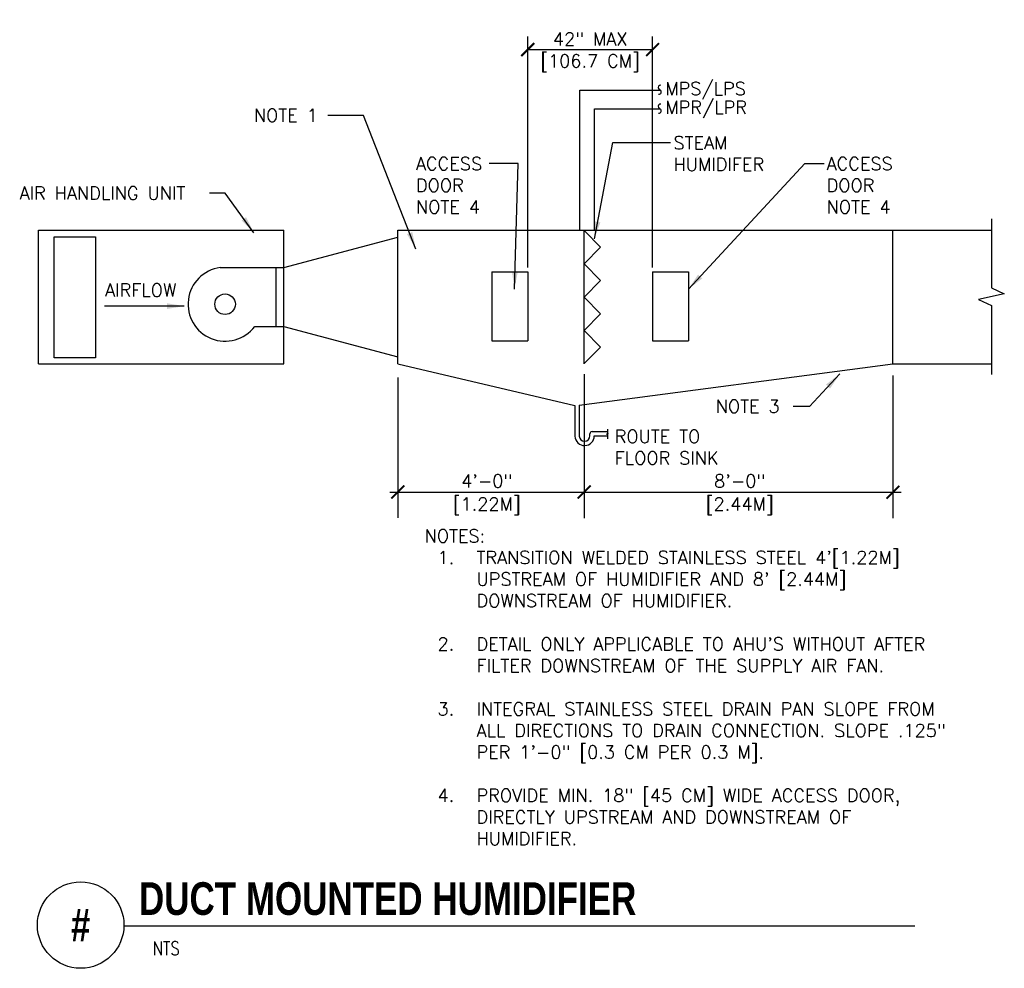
# Model space of a CAD drawing. Header units: inches. Extents: x 0 to 7.12, y 1.93 to 8.79.
import ezdxf
from ezdxf.enums import TextEntityAlignment as Align

# ---------------------------------------------------------------- set-up
doc = ezdxf.new("R2010")
doc.units = ezdxf.units.IN
doc.header["$MEASUREMENT"] = 0
doc.header["$PDMODE"] = 36
doc.header["$PDSIZE"] = -1
doc.layers.get('Defpoints').update_dxf_attribs({"color": 2})
for name, color, linetype in [('M-DETL-DIMS', 2, 'Continuous'), ('M-DETL-HEVY', 5, 'Continuous'), ('M-DETL-MEDM', 4, 'Continuous'), ('M-DETL-TEXT', 2, 'Continuous')]:
    doc.layers.add(name, color=color, linetype=linetype)
doc.styles.add('BOLD', font='bold.shx', dxfattribs={"width": 0.9})
doc.styles.add('Romans', font='romans.shx')
doc.dimstyles.new('VA-Dims', dxfattribs={"dimtxt": 0.09375, "dimasz": 0.09375, "dimexe": 0.09375, "dimexo": 0.03125, "dimgap": 0.02, "dimtad": 1, "dimdec": 5, "dimzin": 0, "dimdsep": 46, "dimlunit": 4, "dimtxsty": 'Romans', "dimblk": 'ARCHTICK', "dimcen": 0.09375, "dimclrd": 256, "dimclre": 256, "dimclrt": 256, "dimadec": 0, "dimazin": 0, "dimtfac": 1, "dimtdec": 5, "dimtofl": 0, "dimtmove": 0, "dimatfit": 3, "dimfxl": 1, "dimfrac": 2, "dimtolj": 1, "dimtzin": 0, "dimlwd": -1, "dimlwe": -1, "dimarcsym": 0})
doc.dimstyles.new('VA-Lead', dxfattribs={"dimtxt": 0.09375, "dimasz": 0.125, "dimexe": 0.125, "dimexo": 0.03125, "dimgap": 0.02, "dimtad": 1, "dimdec": 5, "dimzin": 0, "dimdsep": 46, "dimlunit": 4, "dimtxsty": 'Romans', "dimcen": 0.125, "dimclrd": 256, "dimclre": 256, "dimclrt": 256, "dimadec": 0, "dimazin": 0, "dimtfac": 1, "dimtdec": 5, "dimtofl": 0, "dimtmove": 0, "dimatfit": 3, "dimfxl": 1, "dimfrac": 2, "dimtolj": 1, "dimtzin": 0, "dimlwd": -1, "dimlwe": -1, "dimarcsym": 0})

# ---------------------------------------------------------------- blocks, each defined once
blk = doc.blocks.new('_ArchTick')
at = {"color": 0, "linetype": 'ByBlock', "const_width": 0.15}
blk.add_lwpolyline([(-0.5, -0.5), (0.5, 0.5)], dxfattribs=at)
blk = doc.blocks.new('*D4')
at = {"layer": 'Defpoints', "color": 0}
for p in [(4.5734, 8.5694), (3.6722, 6.9638), (4.5734, 6.9638)]:
    blk.add_point(p, dxfattribs=at)
at = {"layer": 'M-DETL-DIMS'}
for p, q in [((3.6722, 6.9951), (3.6722, 8.6632)), ((4.5734, 6.9951), (4.5734, 8.6632)), ((3.6722, 8.5694), (4.5734, 8.5694))]:
    blk.add_line(p, q, dxfattribs=at)
at = {"layer": 'M-DETL-DIMS', "xscale": 0.09375, "yscale": 0.09375, "zscale": 0.09375, "rotation": 180}
blk.add_blockref('_ArchTick', (3.6722, 8.5694), dxfattribs=at)
at = {"layer": 'M-DETL-DIMS', "xscale": 0.09375, "yscale": 0.09375, "zscale": 0.09375}
blk.add_blockref('_ArchTick', (4.5734, 8.5694), dxfattribs=at)
at = {"layer": 'M-DETL-DIMS', "insert": (4.1228, 8.6452), "char_height": 0.09375, "attachment_point": 5, "style": 'Romans'}
blk.add_mtext('\\A1;42" MAX', dxfattribs=at)

msp = doc.modelspace()

# ---------------------------------------------------------------- linework, layer by layer
at = {"layer": 'M-DETL-DIMS'}
for p, q in [((2.732327, 6.198426), (2.732327, 5.185178)), ((4.078748, 6.224094), (4.078748, 5.183111)), ((6.309867, 6.212835), (6.309867, 5.182101)), ((2.674925, 5.371181), (4.095119, 5.371181)), ((4.095119, 5.371181), (6.368871, 5.371181))]:
    msp.add_line(p, q, dxfattribs=at)
at = {"layer": 'M-DETL-HEVY', "linetype": 'Continuous'}
for p, q in [((0.135782, 7.264967), (1.90938, 7.264967)), ((0.135782, 6.296967), (0.135782, 7.264967)), ((1.90938, 6.993388), (1.90938, 7.264967)), ((2.732327, 7.264967), (7.021562, 7.264967)), ((1.90938, 6.993388), (2.732327, 7.212408)), ((1.90938, 6.296967), (1.90938, 6.568546)), ((1.90938, 6.568546), (2.732327, 6.349527)), ((0.135782, 6.296967), (1.90938, 6.296967)), ((6.309867, 6.296967), (7.021562, 6.296967))]:
    msp.add_line(p, q, dxfattribs=at)
at = {"layer": 'M-DETL-MEDM'}
for p, q in [((4.047194, 7.264967), (4.047194, 8.276123)), ((4.047194, 8.276123), (4.63085, 8.276123)), ((4.153078, 7.264967), (4.153078, 8.139603)), ((4.153078, 8.139603), (4.63084, 8.139603)), ((2.732327, 6.296967), (2.732327, 7.264967)), ((4.078748, 6.296967), (4.078748, 7.264967)), ((4.078748, 7.260539), (4.198384, 7.140359)), ((6.309867, 6.296967), (6.309867, 7.264967)), ((0.249355, 7.216735), (0.548483, 7.216735)), ((0.249355, 6.342203), (0.249355, 7.216735)), ((0.548483, 7.216735), (0.548483, 6.342203)), ((4.078748, 7.02018), (4.198384, 7.140359)), ((1.448627, 6.993388), (1.90938, 6.993388)), ((1.853844, 6.568546), (1.853844, 6.993388)), ((1.90938, 6.568546), (1.90938, 6.993388)), ((4.078748, 7.02018), (4.198384, 6.900001)), ((3.412814, 6.963817), (3.412814, 6.463817)), ((3.412814, 6.963817), (3.672217, 6.963817)), ((3.672217, 6.963817), (3.672217, 6.463817)), ((4.573389, 6.963817), (4.573389, 6.463817)), ((4.573389, 6.963817), (4.832792, 6.963817)), ((4.832792, 6.963817), (4.832792, 6.463817)), ((4.078748, 6.779821), (4.198384, 6.900001)), ((4.078748, 6.779821), (4.198384, 6.659642)), ((4.078748, 6.539462), (4.198384, 6.659642)), ((1.698627, 6.568546), (1.90938, 6.568546)), ((4.078748, 6.539462), (4.198384, 6.419283)), ((3.412814, 6.463817), (3.672217, 6.463817)), ((4.078748, 6.299104), (4.198384, 6.419283)), ((4.573389, 6.463817), (4.832792, 6.463817)), ((0.548483, 6.342203), (0.249355, 6.342203)), ((2.732327, 6.296967), (4.012648, 5.996018)), ((4.043898, 5.999171), (6.309867, 6.296967)), ((4.012648, 5.996018), (4.012648, 5.774678)), ((4.043898, 5.999171), (4.043898, 5.775343)), ((4.121315, 5.777253), (4.121315, 5.792862)), ((4.13694, 5.808487), (4.247467, 5.808487)), ((4.152565, 5.777237), (4.247467, 5.777237))]:
    msp.add_line(p, q, dxfattribs=at)
msp.add_circle((1.48451, 6.728525), 0.074222, dxfattribs=at)
for centre, radius, start, end in [((4.631023, 8.294385), 0.017272, 83.1949369, 265.1644624), ((4.619266, 8.263311), 0.017272, 263.1949369, 53.3848256), ((4.631014, 8.157865), 0.017272, 83.1949369, 265.1644624), ((4.619256, 8.126792), 0.017272, 263.1949369, 53.3848256), ((1.48451, 6.728525), 0.267282, 97.715221, 323.2345579), ((4.082583, 5.777273), 0.069983, 182.1249445, 359.9708225), ((4.082583, 5.777273), 0.038733, 182.1249445, 359.9708225), ((4.13694, 5.792862), 0.015625, 90, 180)]:
    msp.add_arc(centre, radius, start, end, dxfattribs=at)
at = {"layer": 'M-DETL-TEXT'}
msp.add_line((0.753445, 2.23686), (6.46968, 2.23686), dxfattribs=at)
for points in [[(7.021562, 7.345471), (7.021562, 6.845985), (7.115263, 6.80399), (6.927861, 6.761996), (7.021562, 6.720001), (7.021562, 6.220846)], [(4.247467, 5.8262), (4.247467, 5.794982), (4.253324, 5.792358), (4.241611, 5.789733), (4.247467, 5.787108), (4.247467, 5.755911)]]:
    msp.add_lwpolyline(points, dxfattribs=at)
msp.add_circle((0.440945, 2.241781), 0.312539, dxfattribs=at)

# ---------------------------------------------------------------- block references
at = {"layer": 'M-DETL-DIMS', "xscale": 0.09375, "yscale": 0.09375, "zscale": 0.09375, "rotation": 180}
msp.add_blockref('_ArchTick', (2.732327, 5.371181), dxfattribs=at)
at = {"layer": 'M-DETL-DIMS', "xscale": 0.09375, "yscale": 0.09375, "zscale": 0.09375}
for p in [(4.078748, 5.371181), (6.309867, 5.370113)]:
    msp.add_blockref('_ArchTick', p, dxfattribs=at)

# ---------------------------------------------------------------- texts
at = {"layer": 'M-DETL-DIMS', "char_height": 0.09375, "attachment_point": 5, "style": 'Romans'}
for s, insert in [('\\A1;[106.7 CM]', (4.121946, 8.471697)), ('\\A1;4\'-0"', (3.37529, 5.451183)), ('\\A1;8\'-0"', (5.20307, 5.451183)), ('\\A1;[1.22M]', (3.37529, 5.268325)), ('\\A1;[2.44M]', (5.20307, 5.268325))]:
    msp.add_mtext(s, dxfattribs=dict(at, insert=insert))
at = {"layer": 'M-DETL-MEDM', "insert": (1.238682, 7.232855), "char_height": 0.09375, "attachment_point": 9, "style": 'Romans'}
msp.add_mtext('\\A1;', dxfattribs=at)
at = {"layer": 'M-DETL-TEXT', "width": 0.8}
for s, height, style, p in [('DUCT MOUNTED HUMIDIFIER', 0.23622047, 'BOLD', (0.86258, 2.315194)), ('NTS', 0.0984252, 'Romans', (0.961017, 2.025142))]:
    msp.add_text(s, height=height, dxfattribs=dict(at, style=style)).set_placement(p)
at = {"layer": 'M-DETL-TEXT', "style": 'BOLD', "width": 0.8}
msp.add_text('#', height=0.23622, dxfattribs=at).set_placement((0.440945, 2.241781), align=Align.MIDDLE)
at = {"layer": 'M-DETL-TEXT', "char_height": 0.09375, "attachment_point": 1, "style": 'Romans'}
for s, insert, width in [('MPS/LPS', (4.665171, 8.333954), 1.38916169), ('MPR/LPR', (4.665162, 8.197435), 1.38916169), ('NOTE 1', (1.692071, 8.14087), 2.08890099), ('STEAM \\PHUMIDIFER', (4.724778, 7.941965), 1.38916169), ('ACCESS \\PDOOR\\PNOTE 4', (2.863835, 7.791125), 2.08890099), ('ACCESS \\PDOOR\\PNOTE 4', (5.830798, 7.791125), 2.08890099), ('AIR HANDLING UNIT', (-0.000043, 7.578391), 1.38916169), ('AIRFLOW', (0.617601, 6.877248), 1.38916169), ('NOTE 3', (5.029872, 6.037763), 2.08890099), ('ROUTE TO \\PFLOOR SINK', (4.299817, 5.820279), 2.08890099), ('\\A1;NOTES:\\P\\pi-0.28125,l0.375,t0.375;1.^ITRANSITION WELDED STAINLESS STEEL 4\'[1.22M] UPSTREAM OF HUMIDIFIER AND 8\' [2.44M] DOWNSTREAM OF HUMIDIFIER.\\P\\pi0,l0,tz;\\P\\pi-0.28125,l0.375,t0.375;2.^IDETAIL ONLY APPLICABLE TO AHU\'S WITHOUT AFTER FILTER DOWNSTREAM OF THE SUPPLY AIR FAN.\\P\\pi0,l0,tz;\\P\\pi-0.28125,l0.375,t0.375;3.^IINTEGRAL STAINLESS STEEL DRAIN PAN SLOPE FROM ALL DIRECTIONS TO DRAIN CONNECTION. SLOPE .125" PER 1\'-0" [0.3 CM PER 0.3 M].\\P\\pi0,l0,tz;\\P\\pi-0.28125,l0.375,t0.375;4.^IPROVIDE MIN. 18" [45 CM] WIDE ACCESS DOOR, DIRECTLY UPSTREAM AND DOWNSTREAM OF HUMIDIFIER.', (2.926115, 5.101275), 4.17707571)]:
    msp.add_mtext(s, dxfattribs=dict(at, insert=insert, width=width))

# ---------------------------------------------------------------- dimensions: what is measured, and where the dimension line sits
at = {"layer": 'M-DETL-DIMS'}
dim = msp.add_linear_dim(base=(4.573389, 8.569411), p1=(3.672217, 6.963817), p2=(4.573389, 6.963817), text='42" MAX', dimstyle='VA-Dims', override={"dimpost": '\\X'}, dxfattribs=at)
dim.commit()
dim.dimension.update_dxf_attribs({"geometry": '*D4', "text_midpoint": (4.122803, 8.645215)})

# ---------------------------------------------------------------- leaders
at = {"layer": 'M-DETL-TEXT'}
for points in [[(2.863693, 7.126654), (2.483654, 8.092537), (2.226203, 8.092537)], [(4.153113, 7.201435), (4.286071, 7.897179), (4.703273, 7.897179)], [(3.575196, 6.837275), (3.602133, 7.745266), (3.39337, 7.745266)], [(4.832443, 6.837275), (5.674903, 7.745266), (5.813904, 7.745266)], [(1.693029, 7.244648), (1.484802, 7.532476), (1.371223, 7.532476)], [(1.189819, 6.715004), (0.613748, 6.715004)], [(5.92663, 6.22525), (5.706445, 5.989431), (5.590731, 5.989431)]]:
    msp.add_leader(points, dimstyle='VA-Lead', override={"dimtad": 0}, dxfattribs=at)

doc.saveas('drawing.dxf')
